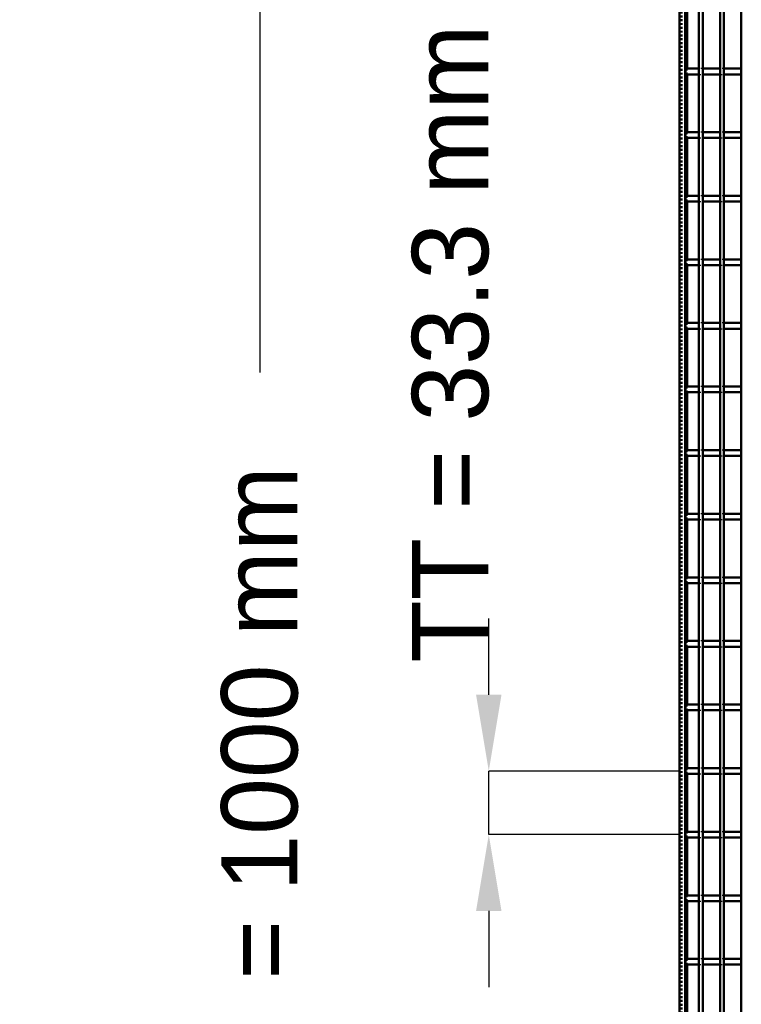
# Model space of a CAD drawing. Header units: millimetres. Extents: x -846 to 505, y -500 to 878.
# Tile 6 of 29: x -846 to -468, y -122 to 394. Entities that reach past the tile are written whole.
import ezdxf

# ---------------------------------------------------------------- set-up
doc = ezdxf.new("R2010")
doc.units = ezdxf.units.MM
doc.linetypes.add('Dashed', pattern=[2, 1, -1])
for name, color, linetype, lineweight in [('2d ConnectionPoints', 7, 'Continuous', 50), ('AM_0', 7, 'Continuous', 50), ('AM_5', 3, 'Continuous', 25), ('AM_9', 6, 'Dashed', 25)]:
    doc.layers.add(name, color=color, linetype=linetype, lineweight=lineweight)
doc.dimstyles.new('ISO-25', dxfattribs={"dimtxt": 2.5, "dimasz": 2.5, "dimexe": 1.25, "dimexo": 0.625, "dimtad": 1, "dimtxsty": 'Standard', "dimcen": 2.5, "dimadec": 0, "dimazin": 0, "dimtfac": 1, "dimtmove": 0, "dimatfit": 3, "dimfxl": 1, "dimarcsym": 0})

# ---------------------------------------------------------------- blocks, each defined once
blk = doc.blocks.new('3_18eh3zwka6br56zak4d3p16zc________0_in_LPPX423303311311100010003500_4')
at = {"layer": 'AM_0'}
for p, q in [((-489.84, -497), (-489.84, 497)), ((-487.84, -497), (-487.84, 497))]:
    blk.add_line(p, q, dxfattribs=at)
blk = doc.blocks.new('4_eswnmvfcllelisx7jg0x4eeag________0_in_LPPX423303311311100010003500_4')
at = {"layer": 'AM_0'}
for p, q in [((-478.73, -497), (-478.73, 497)), ((-476.73, -497), (-476.73, 497))]:
    blk.add_line(p, q, dxfattribs=at)
blk = doc.blocks.new('5_tat5tb3zrdp0q79feccs27g0m________0_in_LPPX423303311311100010003500_4')
at = {"layer": 'AM_0'}
blk.add_line((-467.62, -497), (-467.62, 497), dxfattribs=at)
blk = doc.blocks.new('104_rmerkpmnuiebjx04na9m09mjo________0_in_LPPX423303311311100010003500_4')
at = {"layer": 'AM_0'}
for p, q in [((-489.84, -98.49), (-497, -98.49)), ((-497, -98.49), (-497, -101.49)), ((-489.84, -101.49), (-497, -101.49)), ((-489.84, -98.49), (-489.84, -101.49)), ((-478.73, -98.49), (-487.84, -98.49)), ((-487.84, -101.49), (-487.84, -98.49)), ((-478.73, -101.49), (-487.84, -101.49)), ((-478.73, -98.49), (-478.73, -101.49)), ((-467.62, -98.49), (-476.73, -98.49)), ((-476.73, -101.49), (-476.73, -98.49)), ((-467.62, -101.49), (-476.73, -101.49)), ((-467.62, -98.49), (-467.62, -101.49))]:
    blk.add_line(p, q, dxfattribs=at)
at = {"layer": 'AM_9'}
for p, q in [((-487.84, -98.49), (-489.84, -98.49)), ((-489.84, -101.49), (-487.84, -101.49)), ((-476.73, -98.49), (-478.73, -98.49)), ((-478.73, -101.49), (-476.73, -101.49))]:
    blk.add_line(p, q, dxfattribs=at)
blk = doc.blocks.new('105_iu81vexhag2eesqh0uxrf86ys________0_in_LPPX423303311311100010003500_4')
at = {"layer": 'AM_0'}
for p, q in [((-489.84, -65.16), (-497, -65.16)), ((-497, -65.16), (-497, -68.16)), ((-489.84, -65.16), (-489.84, -68.16)), ((-478.73, -65.16), (-487.84, -65.16)), ((-487.84, -68.16), (-487.84, -65.16)), ((-478.73, -65.16), (-478.73, -68.16)), ((-467.62, -65.16), (-476.73, -65.16)), ((-476.73, -68.16), (-476.73, -65.16)), ((-467.62, -65.16), (-467.62, -68.16)), ((-489.84, -68.16), (-497, -68.16)), ((-478.73, -68.16), (-487.84, -68.16)), ((-467.62, -68.16), (-476.73, -68.16))]:
    blk.add_line(p, q, dxfattribs=at)
at = {"layer": 'AM_9'}
for p, q in [((-487.84, -65.16), (-489.84, -65.16)), ((-476.73, -65.16), (-478.73, -65.16)), ((-489.84, -68.16), (-487.84, -68.16)), ((-478.73, -68.16), (-476.73, -68.16))]:
    blk.add_line(p, q, dxfattribs=at)
blk = doc.blocks.new('106_ry0zfi9gbznv5c72yw7w0u8og________0_in_LPPX423303311311100010003500_4')
at = {"layer": 'AM_0'}
for p, q in [((-489.84, -31.83), (-497, -31.83)), ((-497, -31.83), (-497, -34.83)), ((-489.84, -34.83), (-497, -34.83)), ((-489.84, -31.83), (-489.84, -34.83)), ((-478.73, -31.83), (-487.84, -31.83)), ((-487.84, -34.83), (-487.84, -31.83)), ((-478.73, -34.83), (-487.84, -34.83)), ((-478.73, -31.83), (-478.73, -34.83)), ((-467.62, -31.83), (-476.73, -31.83)), ((-476.73, -34.83), (-476.73, -31.83)), ((-467.62, -34.83), (-476.73, -34.83)), ((-467.62, -31.83), (-467.62, -34.83))]:
    blk.add_line(p, q, dxfattribs=at)
at = {"layer": 'AM_9'}
for p, q in [((-487.84, -31.83), (-489.84, -31.83)), ((-489.84, -34.83), (-487.84, -34.83)), ((-476.73, -31.83), (-478.73, -31.83)), ((-478.73, -34.83), (-476.73, -34.83))]:
    blk.add_line(p, q, dxfattribs=at)
blk = doc.blocks.new('107_gww60h7mkyvij4qjqd618stpi________0_in_LPPX423303311311100010003500_4')
at = {"layer": 'AM_0'}
for p, q in [((-489.84, 1.5), (-497, 1.5)), ((-497, 1.5), (-497, -1.5)), ((-489.84, 1.5), (-489.84, -1.5)), ((-478.73, 1.5), (-487.84, 1.5)), ((-487.84, -1.5), (-487.84, 1.5)), ((-478.73, 1.5), (-478.73, -1.5)), ((-467.62, 1.5), (-476.73, 1.5)), ((-476.73, -1.5), (-476.73, 1.5)), ((-467.62, 1.5), (-467.62, -1.5)), ((-489.84, -1.5), (-497, -1.5)), ((-478.73, -1.5), (-487.84, -1.5)), ((-467.62, -1.5), (-476.73, -1.5))]:
    blk.add_line(p, q, dxfattribs=at)
at = {"layer": 'AM_9'}
for p, q in [((-487.84, 1.5), (-489.84, 1.5)), ((-476.73, 1.5), (-478.73, 1.5)), ((-489.84, -1.5), (-487.84, -1.5)), ((-478.73, -1.5), (-476.73, -1.5))]:
    blk.add_line(p, q, dxfattribs=at)
blk = doc.blocks.new('108_t0wmblrmnwehhho750xp82vzf________0_in_LPPX423303311311100010003500_4')
at = {"layer": 'AM_0'}
for p, q in [((-489.84, 34.83), (-497, 34.83)), ((-497, 34.83), (-497, 31.83)), ((-489.84, 31.83), (-497, 31.83)), ((-489.84, 34.83), (-489.84, 31.83)), ((-478.73, 34.83), (-487.84, 34.83)), ((-487.84, 31.83), (-487.84, 34.83)), ((-478.73, 31.83), (-487.84, 31.83)), ((-478.73, 34.83), (-478.73, 31.83)), ((-467.62, 34.83), (-476.73, 34.83)), ((-476.73, 31.83), (-476.73, 34.83)), ((-467.62, 31.83), (-476.73, 31.83)), ((-467.62, 34.83), (-467.62, 31.83))]:
    blk.add_line(p, q, dxfattribs=at)
at = {"layer": 'AM_9'}
for p, q in [((-487.84, 34.83), (-489.84, 34.83)), ((-489.84, 31.83), (-487.84, 31.83)), ((-476.73, 34.83), (-478.73, 34.83)), ((-478.73, 31.83), (-476.73, 31.83))]:
    blk.add_line(p, q, dxfattribs=at)
blk = doc.blocks.new('109_1tknpkw64xl49txazqv3x5gec________0_in_LPPX423303311311100010003500_4')
at = {"layer": 'AM_0'}
for p, q in [((-489.84, 68.16), (-497, 68.16)), ((-497, 68.16), (-497, 65.16)), ((-489.84, 68.16), (-489.84, 65.16)), ((-478.73, 68.16), (-487.84, 68.16)), ((-487.84, 65.16), (-487.84, 68.16)), ((-478.73, 68.16), (-478.73, 65.16)), ((-467.62, 68.16), (-476.73, 68.16)), ((-476.73, 65.16), (-476.73, 68.16)), ((-467.62, 68.16), (-467.62, 65.16)), ((-489.84, 65.16), (-497, 65.16)), ((-478.73, 65.16), (-487.84, 65.16)), ((-467.62, 65.16), (-476.73, 65.16))]:
    blk.add_line(p, q, dxfattribs=at)
at = {"layer": 'AM_9'}
for p, q in [((-487.84, 68.16), (-489.84, 68.16)), ((-476.73, 68.16), (-478.73, 68.16)), ((-489.84, 65.16), (-487.84, 65.16)), ((-478.73, 65.16), (-476.73, 65.16))]:
    blk.add_line(p, q, dxfattribs=at)
blk = doc.blocks.new('110_qfeu3m9bxotyie04ck0kpm9ar________0_in_LPPX423303311311100010003500_4')
at = {"layer": 'AM_0'}
for p, q in [((-489.84, 101.49), (-497, 101.49)), ((-497, 101.49), (-497, 98.49)), ((-489.84, 98.49), (-497, 98.49)), ((-489.84, 101.49), (-489.84, 98.49)), ((-478.73, 101.49), (-487.84, 101.49)), ((-487.84, 98.49), (-487.84, 101.49)), ((-478.73, 98.49), (-487.84, 98.49)), ((-478.73, 101.49), (-478.73, 98.49)), ((-467.62, 101.49), (-476.73, 101.49)), ((-476.73, 98.49), (-476.73, 101.49)), ((-467.62, 98.49), (-476.73, 98.49)), ((-467.62, 101.49), (-467.62, 98.49))]:
    blk.add_line(p, q, dxfattribs=at)
at = {"layer": 'AM_9'}
for p, q in [((-487.84, 101.49), (-489.84, 101.49)), ((-489.84, 98.49), (-487.84, 98.49)), ((-476.73, 101.49), (-478.73, 101.49)), ((-478.73, 98.49), (-476.73, 98.49))]:
    blk.add_line(p, q, dxfattribs=at)
blk = doc.blocks.new('111_rdkd8cgfprz1u6t3o45kd4spp________0_in_LPPX423303311311100010003500_4')
at = {"layer": 'AM_0'}
for p, q in [((-489.84, 134.82), (-497, 134.82)), ((-497, 134.82), (-497, 131.82)), ((-489.84, 134.82), (-489.84, 131.82)), ((-478.73, 134.82), (-487.84, 134.82)), ((-487.84, 131.82), (-487.84, 134.82)), ((-478.73, 134.82), (-478.73, 131.82)), ((-467.62, 134.82), (-476.73, 134.82)), ((-476.73, 131.82), (-476.73, 134.82)), ((-467.62, 134.82), (-467.62, 131.82)), ((-489.84, 131.82), (-497, 131.82)), ((-478.73, 131.82), (-487.84, 131.82)), ((-467.62, 131.82), (-476.73, 131.82))]:
    blk.add_line(p, q, dxfattribs=at)
at = {"layer": 'AM_9'}
for p, q in [((-487.84, 134.82), (-489.84, 134.82)), ((-476.73, 134.82), (-478.73, 134.82)), ((-489.84, 131.82), (-487.84, 131.82)), ((-478.73, 131.82), (-476.73, 131.82))]:
    blk.add_line(p, q, dxfattribs=at)
blk = doc.blocks.new('112_xcwzxzj7wooqxmb3ynpk14btb________0_in_LPPX423303311311100010003500_4')
at = {"layer": 'AM_0'}
for p, q in [((-489.84, 168.15), (-497, 168.15)), ((-497, 168.15), (-497, 165.15)), ((-489.84, 165.15), (-497, 165.15)), ((-489.84, 168.15), (-489.84, 165.15)), ((-478.73, 168.15), (-487.84, 168.15)), ((-487.84, 165.15), (-487.84, 168.15)), ((-478.73, 165.15), (-487.84, 165.15)), ((-478.73, 168.15), (-478.73, 165.15)), ((-467.62, 168.15), (-476.73, 168.15)), ((-476.73, 165.15), (-476.73, 168.15)), ((-467.62, 165.15), (-476.73, 165.15)), ((-467.62, 168.15), (-467.62, 165.15))]:
    blk.add_line(p, q, dxfattribs=at)
at = {"layer": 'AM_9'}
for p, q in [((-487.84, 168.15), (-489.84, 168.15)), ((-489.84, 165.15), (-487.84, 165.15)), ((-476.73, 168.15), (-478.73, 168.15)), ((-478.73, 165.15), (-476.73, 165.15))]:
    blk.add_line(p, q, dxfattribs=at)
blk = doc.blocks.new('113_m4zr8jmioo1lw72qawcv8qqoj________0_in_LPPX423303311311100010003500_4')
at = {"layer": 'AM_0'}
for p, q in [((-489.84, 201.48), (-497, 201.48)), ((-497, 201.48), (-497, 198.48)), ((-489.84, 201.48), (-489.84, 198.48)), ((-478.73, 201.48), (-487.84, 201.48)), ((-487.84, 198.48), (-487.84, 201.48)), ((-478.73, 201.48), (-478.73, 198.48)), ((-467.62, 201.48), (-476.73, 201.48)), ((-476.73, 198.48), (-476.73, 201.48)), ((-467.62, 201.48), (-467.62, 198.48)), ((-489.84, 198.48), (-497, 198.48)), ((-478.73, 198.48), (-487.84, 198.48)), ((-467.62, 198.48), (-476.73, 198.48))]:
    blk.add_line(p, q, dxfattribs=at)
at = {"layer": 'AM_9'}
for p, q in [((-487.84, 201.48), (-489.84, 201.48)), ((-476.73, 201.48), (-478.73, 201.48)), ((-489.84, 198.48), (-487.84, 198.48)), ((-478.73, 198.48), (-476.73, 198.48))]:
    blk.add_line(p, q, dxfattribs=at)
blk = doc.blocks.new('114_mbbp70p9yyf23cuc0f0ksq40g________0_in_LPPX423303311311100010003500_4')
at = {"layer": 'AM_0'}
for p, q in [((-489.84, 234.81), (-497, 234.81)), ((-497, 234.81), (-497, 231.81)), ((-489.84, 234.81), (-489.84, 231.81)), ((-478.73, 234.81), (-487.84, 234.81)), ((-487.84, 231.81), (-487.84, 234.81)), ((-478.73, 234.81), (-478.73, 231.81)), ((-467.62, 234.81), (-476.73, 234.81)), ((-476.73, 231.81), (-476.73, 234.81)), ((-467.62, 234.81), (-467.62, 231.81)), ((-489.84, 231.81), (-497, 231.81)), ((-478.73, 231.81), (-487.84, 231.81)), ((-467.62, 231.81), (-476.73, 231.81))]:
    blk.add_line(p, q, dxfattribs=at)
at = {"layer": 'AM_9'}
for p, q in [((-487.84, 234.81), (-489.84, 234.81)), ((-476.73, 234.81), (-478.73, 234.81)), ((-489.84, 231.81), (-487.84, 231.81)), ((-478.73, 231.81), (-476.73, 231.81))]:
    blk.add_line(p, q, dxfattribs=at)
blk = doc.blocks.new('115_7ocpivrz2vq4bwftea7zy0tpe________0_in_LPPX423303311311100010003500_4')
at = {"layer": 'AM_0'}
for p, q in [((-489.84, 268.14), (-497, 268.14)), ((-497, 268.14), (-497, 265.14)), ((-489.84, 265.14), (-497, 265.14)), ((-489.84, 268.14), (-489.84, 265.14)), ((-478.73, 268.14), (-487.84, 268.14)), ((-487.84, 265.14), (-487.84, 268.14)), ((-478.73, 265.14), (-487.84, 265.14)), ((-478.73, 268.14), (-478.73, 265.14)), ((-467.62, 268.14), (-476.73, 268.14)), ((-476.73, 265.14), (-476.73, 268.14)), ((-467.62, 265.14), (-476.73, 265.14)), ((-467.62, 268.14), (-467.62, 265.14))]:
    blk.add_line(p, q, dxfattribs=at)
at = {"layer": 'AM_9'}
for p, q in [((-487.84, 268.14), (-489.84, 268.14)), ((-489.84, 265.14), (-487.84, 265.14)), ((-476.73, 268.14), (-478.73, 268.14)), ((-478.73, 265.14), (-476.73, 265.14))]:
    blk.add_line(p, q, dxfattribs=at)
blk = doc.blocks.new('116_njroviz6vi8vx5ofusodnys9a________0_in_LPPX423303311311100010003500_4')
at = {"layer": 'AM_0'}
for p, q in [((-489.84, 301.47), (-497, 301.47)), ((-497, 301.47), (-497, 298.47)), ((-489.84, 301.47), (-489.84, 298.47)), ((-478.73, 301.47), (-487.84, 301.47)), ((-487.84, 298.47), (-487.84, 301.47)), ((-478.73, 301.47), (-478.73, 298.47)), ((-467.62, 301.47), (-476.73, 301.47)), ((-476.73, 298.47), (-476.73, 301.47)), ((-467.62, 301.47), (-467.62, 298.47)), ((-489.84, 298.47), (-497, 298.47)), ((-478.73, 298.47), (-487.84, 298.47)), ((-467.62, 298.47), (-476.73, 298.47))]:
    blk.add_line(p, q, dxfattribs=at)
at = {"layer": 'AM_9'}
for p, q in [((-487.84, 301.47), (-489.84, 301.47)), ((-476.73, 301.47), (-478.73, 301.47)), ((-489.84, 298.47), (-487.84, 298.47)), ((-478.73, 298.47), (-476.73, 298.47))]:
    blk.add_line(p, q, dxfattribs=at)
blk = doc.blocks.new('117_y4c8yeuo8ld293wz5vl1lfylt________0_in_LPPX423303311311100010003500_4')
at = {"layer": 'AM_0'}
for p, q in [((-489.84, 334.8), (-497, 334.8)), ((-497, 334.8), (-497, 331.8)), ((-489.84, 331.8), (-497, 331.8)), ((-489.84, 334.8), (-489.84, 331.8)), ((-478.73, 334.8), (-487.84, 334.8)), ((-487.84, 331.8), (-487.84, 334.8)), ((-478.73, 331.8), (-487.84, 331.8)), ((-478.73, 334.8), (-478.73, 331.8)), ((-467.62, 334.8), (-476.73, 334.8)), ((-476.73, 331.8), (-476.73, 334.8)), ((-467.62, 331.8), (-476.73, 331.8)), ((-467.62, 334.8), (-467.62, 331.8))]:
    blk.add_line(p, q, dxfattribs=at)
at = {"layer": 'AM_9'}
for p, q in [((-487.84, 334.8), (-489.84, 334.8)), ((-489.84, 331.8), (-487.84, 331.8)), ((-476.73, 334.8), (-478.73, 334.8)), ((-478.73, 331.8), (-476.73, 331.8))]:
    blk.add_line(p, q, dxfattribs=at)
blk = doc.blocks.new('118_t48wuiyq8skky0j0n3a6rgr3j________0_in_LPPX423303311311100010003500_4')
at = {"layer": 'AM_0'}
for p, q in [((-489.84, 368.13), (-497, 368.13)), ((-497, 368.13), (-497, 365.13)), ((-489.84, 368.13), (-489.84, 365.13)), ((-478.73, 368.13), (-487.84, 368.13)), ((-487.84, 365.13), (-487.84, 368.13)), ((-478.73, 368.13), (-478.73, 365.13)), ((-467.62, 368.13), (-476.73, 368.13)), ((-476.73, 365.13), (-476.73, 368.13)), ((-467.62, 368.13), (-467.62, 365.13)), ((-489.84, 365.13), (-497, 365.13)), ((-478.73, 365.13), (-487.84, 365.13)), ((-467.62, 365.13), (-476.73, 365.13))]:
    blk.add_line(p, q, dxfattribs=at)
at = {"layer": 'AM_9'}
for p, q in [((-487.84, 368.13), (-489.84, 368.13)), ((-476.73, 368.13), (-478.73, 368.13)), ((-489.84, 365.13), (-487.84, 365.13)), ((-478.73, 365.13), (-476.73, 365.13))]:
    blk.add_line(p, q, dxfattribs=at)
blk = doc.blocks.new('122_2cmmaco3beajhuyrbs1hm9aam________0_in_LPPX423303311311100010003500_4')
at = {"layer": 'AM_0'}
for p, q in [((-500, -497), (-500, 497)), ((-497, -497), (-497, 497)), ((-496.05, 368.13), (-496.05, 398.46)), ((-496.05, 334.8), (-496.05, 365.13)), ((-496.05, 301.47), (-496.05, 331.8)), ((-496.05, 268.14), (-496.05, 298.47)), ((-496.05, 234.81), (-496.05, 265.14)), ((-496.05, 201.48), (-496.05, 231.81)), ((-496.05, 168.15), (-496.05, 198.48)), ((-496.05, 134.82), (-496.05, 165.15)), ((-496.05, 101.49), (-496.05, 131.82)), ((-496.05, 68.16), (-496.05, 98.49)), ((-496.05, 34.83), (-496.05, 65.16)), ((-496.05, 1.5), (-496.05, 31.83)), ((-496.05, -31.83), (-496.05, -1.5)), ((-496.05, -65.16), (-496.05, -34.83)), ((-496.05, -98.49), (-496.05, -68.16)), ((-496.05, -131.82), (-496.05, -101.49))]:
    blk.add_line(p, q, dxfattribs=at)
at = {"layer": 'AM_9'}
for p, q in [((-498.99, -497), (-498.99, 497)), ((-498.55, -497), (-498.55, 497)), ((-496.05, 365.13), (-496.05, 368.13)), ((-496.05, 331.8), (-496.05, 334.8)), ((-496.05, 298.47), (-496.05, 301.47)), ((-496.05, 265.14), (-496.05, 268.14)), ((-496.05, 231.81), (-496.05, 234.81)), ((-496.05, 198.48), (-496.05, 201.48)), ((-496.05, 165.15), (-496.05, 168.15)), ((-496.05, 131.82), (-496.05, 134.82)), ((-496.05, 98.49), (-496.05, 101.49)), ((-496.05, 65.16), (-496.05, 68.16)), ((-496.05, 31.83), (-496.05, 34.83)), ((-496.05, -1.5), (-496.05, 1.5)), ((-496.05, -34.83), (-496.05, -31.83)), ((-496.05, -68.16), (-496.05, -65.16)), ((-496.05, -101.49), (-496.05, -98.49))]:
    blk.add_line(p, q, dxfattribs=at)
blk = doc.blocks.new('*D125')
at = {"layer": 'AM_5', "color": 0, "lineweight": -2}
for p, q in [((-500, 500), (-720, 500)), ((-720, 460), (-720, 208.94)), ((-720, -460), (-720, -208.94)), ((-500, -500), (-720, -500))]:
    blk.add_line(p, q, dxfattribs=at)
at = {"layer": 'AM_5', "color": 0}
for points in [[(-713.33, 460), (-726.67, 460), (-720, 500)], [(-726.67, -460), (-713.33, -460), (-720, -500)]]:
    blk.add_solid(points, dxfattribs=at)
at = {"layer": 'Defpoints', "color": 0}
for p in [(-500, 500), (-720, -500), (-500, -500)]:
    blk.add_point(p, dxfattribs=at)
at = {"layer": 'AM_5', "color": 0, "insert": (-720, 0), "char_height": 40, "attachment_point": 5, "rotation": 90}
blk.add_mtext('B = 1000 mm', dxfattribs=at)
blk = doc.blocks.new('*D126')
at = {"layer": 'AM_5', "color": 0, "lineweight": -2}
for p, q in [((-600, 40), (-600, 80)), ((-500, 0), (-600, 0)), ((-600, -33.33), (-600, 0)), ((-500, -33.33), (-600, -33.33)), ((-600, -73.33), (-600, -113.33))]:
    blk.add_line(p, q, dxfattribs=at)
at = {"layer": 'AM_5', "color": 0}
for points in [[(-606.67, 40), (-593.33, 40), (-600, 0)], [(-593.33, -73.33), (-606.67, -73.33), (-600, -33.33)]]:
    blk.add_solid(points, dxfattribs=at)
at = {"layer": 'Defpoints', "color": 0}
for p in [(-600, 0), (-500, 0), (-500, -33.33)]:
    blk.add_point(p, dxfattribs=at)
at = {"layer": 'AM_5', "color": 0, "insert": (-620, 224), "char_height": 40, "attachment_point": 5, "rotation": 90}
blk.add_mtext('TT = 33.3 mm', dxfattribs=at)

msp = doc.modelspace()

# ---------------------------------------------------------------- linework, layer by layer
at = {"layer": '2d ConnectionPoints'}
for p in [(-497, 366.63), (-497, 366.63), (-497, 333.3), (-497, 333.3), (-497, 299.97), (-497, 299.97), (-497, 266.64), (-497, 266.64), (-497, 233.31), (-497, 233.31), (-497, 199.98), (-497, 199.98), (-497, 166.65), (-497, 166.65), (-497, 133.32), (-497, 133.32), (-497, 99.99), (-497, 99.99), (-497, 66.66), (-497, 66.66), (-497, 33.33), (-497, 33.33), (-497, 0), (-497, 0), (-497, -33.33), (-497, -33.33), (-497, -66.66), (-497, -66.66), (-497, -99.99), (-497, -99.99)]:
    msp.add_point(p, dxfattribs=at)

# ---------------------------------------------------------------- block references
for name in ['122_2cmmaco3beajhuyrbs1hm9aam________0_in_LPPX423303311311100010003500_4', '3_18eh3zwka6br56zak4d3p16zc________0_in_LPPX423303311311100010003500_4', '4_eswnmvfcllelisx7jg0x4eeag________0_in_LPPX423303311311100010003500_4', '5_tat5tb3zrdp0q79feccs27g0m________0_in_LPPX423303311311100010003500_4', '118_t48wuiyq8skky0j0n3a6rgr3j________0_in_LPPX423303311311100010003500_4', '117_y4c8yeuo8ld293wz5vl1lfylt________0_in_LPPX423303311311100010003500_4', '116_njroviz6vi8vx5ofusodnys9a________0_in_LPPX423303311311100010003500_4', '115_7ocpivrz2vq4bwftea7zy0tpe________0_in_LPPX423303311311100010003500_4', '114_mbbp70p9yyf23cuc0f0ksq40g________0_in_LPPX423303311311100010003500_4', '113_m4zr8jmioo1lw72qawcv8qqoj________0_in_LPPX423303311311100010003500_4', '112_xcwzxzj7wooqxmb3ynpk14btb________0_in_LPPX423303311311100010003500_4', '111_rdkd8cgfprz1u6t3o45kd4spp________0_in_LPPX423303311311100010003500_4', '110_qfeu3m9bxotyie04ck0kpm9ar________0_in_LPPX423303311311100010003500_4', '109_1tknpkw64xl49txazqv3x5gec________0_in_LPPX423303311311100010003500_4', '108_t0wmblrmnwehhho750xp82vzf________0_in_LPPX423303311311100010003500_4', '107_gww60h7mkyvij4qjqd618stpi________0_in_LPPX423303311311100010003500_4', '106_ry0zfi9gbznv5c72yw7w0u8og________0_in_LPPX423303311311100010003500_4', '105_iu81vexhag2eesqh0uxrf86ys________0_in_LPPX423303311311100010003500_4', '104_rmerkpmnuiebjx04na9m09mjo________0_in_LPPX423303311311100010003500_4']:
    msp.add_blockref(name, (0, 0))

# ---------------------------------------------------------------- dimensions: what is measured, and where the dimension line sits
at = {"layer": 'AM_5'}
for base, p1, p2, text, picture, middle in [((-720, -500), (-500, 500), (-500, -500), 'B = 1000 mm', '*D125', (-720, 0)), ((-600, 0), (-500, -33.33), (-500, 0), 'TT = 33.3 mm', '*D126', (-620, 224))]:
    dim = msp.add_linear_dim(base=base, p1=p1, p2=p2, angle=90, text=text, dimstyle='ISO-25', override={"dimtxt": 40, "dimasz": 40, "dimexe": 0, "dimexo": 0, "dimgap": 12}, dxfattribs=at)
    dim.commit()
    dim.dimension.update_dxf_attribs({"geometry": picture, "text_midpoint": middle, "dimtype": 160, "text_rotation": 90})

doc.saveas('drawing.dxf')
